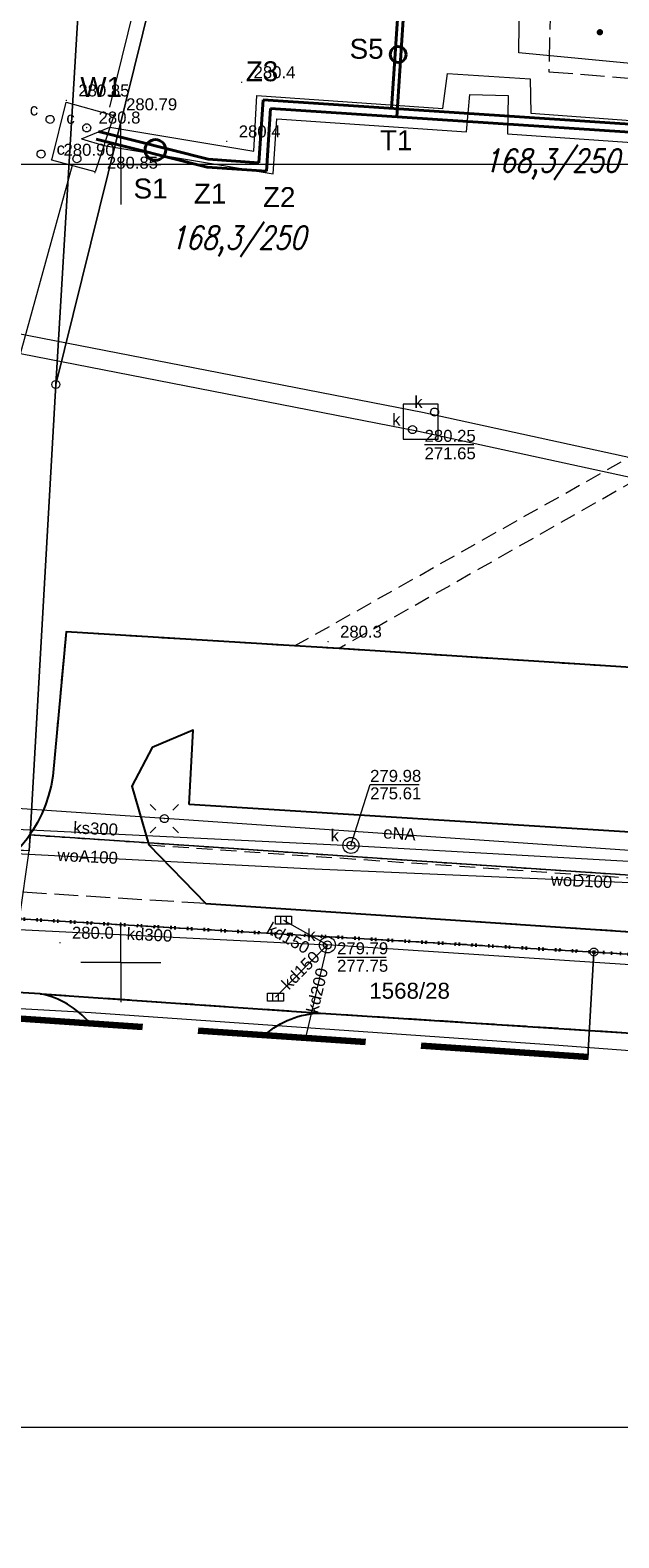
# Model space of a CAD drawing. Extents: x 0 to 6568752, y 0 to 5584302.
# Tile 3 of 58: x 6568294 to 6568331, y 5583914 to 5584008. Entities that reach past the tile are written whole.
import ezdxf
from ezdxf.enums import TextEntityAlignment as Align

# ---------------------------------------------------------------- set-up
doc = ezdxf.new("R2010")
doc.units = 0
doc.header["$PDSIZE"] = 0.75
for name, pattern in [('GAK', [3.5, 2, -0.7, 0.1, -0.7]), ('KROPK2', [1, 0.05, -0.95]), ('PRZER1-1', [1, 0.5, -0.5]), ('PRZER2-1', [1.5, 1, -0.5]), ('PRZER3-1', [2, 1.5, -0.5])]:
    doc.linetypes.add(name, pattern=pattern)
doc.layers.get('0').update_dxf_attribs({"linetype": 'CONTINUOUS'})
doc.layers.get('Defpoints').update_dxf_attribs({"linetype": 'CONTINUOUS'})
for name, color, linetype, lineweight in [('alarm', 51, 'CONTINUOUS', 50), ('EGDE', 7, 'CONTINUOUS', 18), ('EGDE_O', 7, 'CONTINUOUS', 18), ('EGPG', 7, 'CONTINUOUS', 18), ('GESJAE', 7, 'CONTINUOUS', 50), ('GUPPRZ_O', 7, 'CONTINUOUS', 18), ('OTKC', 7, 'CONTINUOUS', 18), ('OTKJ', 7, 'CONTINUOUS', 18), ('OTKK', 7, 'CONTINUOUS', 25), ('OTRN', 7, 'CONTINUOUS', 13), ('OTRN_O', 7, 'CONTINUOUS', 13), ('OTRS', 7, 'CONTINUOUS', 13), ('OTRS_O', 7, 'CONTINUOUS', 13), ('OTZI', 7, 'CONTINUOUS', 18), ('ramka sekcji', 7, 'CONTINUOUS', 18), ('siec', 7, 'GAK', 70), ('SUEO', 7, 'CONTINUOUS', 18), ('SUPK', 7, 'CONTINUOUS', 18), ('SUPW', 7, 'CONTINUOUS', 18), ('SUPW_O', 7, 'CONTINUOUS', 18), ('zakres', 6, 'PRZER3-1', 106)]:
    doc.layers.add(name, color=color, linetype=linetype, lineweight=lineweight)
for name, color, linetype, lineweight, true_color in [('EGUG', 7, 'CONTINUOUS', 18, 0x008000), ('SUCP', 7, 'CONTINUOUS', 18, 0xd200d2), ('SUEP', 1, 'CONTINUOUS', 18, 0xff0000), ('SUEP_O', 1, 'CONTINUOUS', 18, 0xff0000), ('SUGP', 7, 'CONTINUOUS', 18, 0xbfbf00), ('SUKK', 7, 'CONTINUOUS', 18, 0x803300), ('SUKP', 7, 'CONTINUOUS', 18, 0x803300), ('SUKP_O', 7, 'CONTINUOUS', 18, 0x803300), ('SUWP', 5, 'CONTINUOUS', 18, 0x0000ff), ('SUWP_O', 5, 'CONTINUOUS', 18, 0x0000ff)]:
    doc.layers.add(name, color=color, linetype=linetype, lineweight=lineweight, true_color=true_color)
doc.styles.add('Arial', font='arial.ttf')
doc.styles.add('GEO-INFO', font='arial.ttf')
doc.styles.add('UZBROJENIE', font='SIMPLEX.shx', dxfattribs={"width": 0.8, "oblique": 15.00003, "height": 0.9})
doc.dimstyles.get("Standard").update_dxf_attribs({"dimtxt": 0.18, "dimasz": 0.18, "dimexe": 0.18, "dimexo": 0.0625, "dimgap": 0.09, "dimtad": 0, "dimtih": 1, "dimtoh": 1, "dimdec": 4, "dimzin": 0, "dimdsep": 46, "dimtxsty": 'Standard', "dimcen": 0.09, "dimadec": 0, "dimazin": 0, "dimtfac": 1, "dimtdec": 4, "dimtofl": 0, "dimtmove": 0, "dimatfit": 3, "dimfxl": 0, "dimtolj": 1, "dimtzin": 0, "dimarcsym": 0})

# ---------------------------------------------------------------- blocks, each defined once
blk = doc.blocks.new('D_GSPWPN1')
blk.add_hatch(color=0).paths.add_polyline_path([(-0.045, 0), (-0.043467, -0.011647), (-0.038971, -0.0225), (-0.03182, -0.03182), (-0.0225, -0.038971), (-0.011647, -0.043467), (0, -0.045), (0.011647, -0.043467), (0.0225, -0.038971), (0.03182, -0.03182), (0.038971, -0.0225), (0.043467, -0.011647), (0.045, 0), (0.043467, 0.011647), (0.038971, 0.0225), (0.03182, 0.03182), (0.0225, 0.038971), (0.011647, 0.043467), (0, 0.045), (-0.011647, 0.043467), (-0.0225, 0.038971), (-0.03182, 0.03182), (-0.038971, 0.0225), (-0.043467, 0.011647)])
blk = doc.blocks.new('D_GSPTZI1')
blk.add_hatch(color=0).paths.add_polyline_path([(-0.2, 0), (-0.193185, -0.051764), (-0.173205, -0.1), (-0.141421, -0.141421), (-0.1, -0.173205), (-0.051764, -0.193185), (0, -0.2), (0.051764, -0.193185), (0.1, -0.173205), (0.141421, -0.141421), (0.173205, -0.1), (0.193185, -0.051764), (0.2, 0), (0.193185, 0.051764), (0.173205, 0.1), (0.141421, 0.141421), (0.1, 0.173205), (0.051764, 0.193185), (0, 0.2), (-0.051764, 0.193185), (-0.1, 0.173205), (-0.141421, 0.141421), (-0.173205, 0.1), (-0.193185, 0.051764)])
blk = doc.blocks.new('D_GSPWPS1')
blk.add_hatch(color=0).paths.add_polyline_path([(-0.045, 0), (-0.043467, -0.011647), (-0.038971, -0.0225), (-0.03182, -0.03182), (-0.0225, -0.038971), (-0.011647, -0.043467), (0, -0.045), (0.011647, -0.043467), (0.0225, -0.038971), (0.03182, -0.03182), (0.038971, -0.0225), (0.043467, -0.011647), (0.045, 0), (0.043467, 0.011647), (0.038971, 0.0225), (0.03182, 0.03182), (0.0225, 0.038971), (0.011647, 0.043467), (0, 0.045), (-0.011647, 0.043467), (-0.0225, 0.038971), (-0.03182, 0.03182), (-0.038971, 0.0225), (-0.043467, 0.011647)])
blk = doc.blocks.new('D_GUPIWZ1_1')
at = {"color": 0}
blk.add_lwpolyline([(0, 0.25), (0.064705, 0.241481), (0.125, 0.216506), (0.176777, 0.176777), (0.216506, 0.125), (0.241481, 0.064705), (0.25, 0), (0.241481, -0.064705), (0.216506, -0.125), (0.176777, -0.176777), (0.125, -0.216506), (0.064705, -0.241481), (0, -0.25), (-0.064705, -0.241481), (-0.125, -0.216506), (-0.176777, -0.176777), (-0.216506, -0.125), (-0.241481, -0.064705), (-0.25, 0), (-0.241481, 0.064705), (-0.216506, 0.125), (-0.176777, 0.176777), (-0.125, 0.216506), (-0.064705, 0.241481)], close=True, dxfattribs=at)
blk = doc.blocks.new('D_GUPKKS1')
at = {"color": 0}
blk.add_lwpolyline([(0.5, -0.25), (-0.5, -0.25), (-0.5, 0.25), (0.5, 0.25)], close=True, dxfattribs=at)
for points in [[(-0.175, -0.25), (-0.175, 0.25)], [(0.175, -0.25), (0.175, 0.25)]]:
    blk.add_lwpolyline(points, dxfattribs=at)
blk = doc.blocks.new('D_GEPPGD1_1')
at = {"color": 0}
blk.add_lwpolyline([(0, 0.25), (0.077254, 0.237764), (0.146946, 0.202254), (0.202254, 0.146946), (0.237764, 0.077254), (0.25, 0), (0.237764, -0.077254), (0.202254, -0.146946), (0.146946, -0.202254), (0.077254, -0.237764), (0, -0.25), (-0.077254, -0.237764), (-0.146946, -0.202254), (-0.202254, -0.146946), (-0.237764, -0.077254), (-0.25, 0), (-0.237764, 0.077254), (-0.202254, 0.146946), (-0.146946, 0.202254), (-0.077254, 0.237764)], close=True, dxfattribs=at)
blk = doc.blocks.new('D_GEPPGD1_2')
blk.add_hatch(color=0).paths.add_polyline_path([(0, -0.045), (0.013906, -0.042798), (0.02645, -0.036406), (0.036406, -0.02645), (0.042798, -0.013906), (0.045, 0), (0.042798, 0.013906), (0.036406, 0.02645), (0.02645, 0.036406), (0.013906, 0.042798), (0, 0.045), (-0.013906, 0.042798), (-0.02645, 0.036406), (-0.036406, 0.02645), (-0.042798, 0.013906), (-0.045, 0), (-0.042798, -0.013906), (-0.036406, -0.02645), (-0.02645, -0.036406), (-0.013906, -0.042798)])
blk = doc.blocks.new('D_GUPELA2')
blk.add_hatch(color=0).paths.add_polyline_path([(-0.001087, 0.044987), (0.011881, 0.043403), (0.021281, 0.03965), (0.030065, 0.033482), (0.038133, 0.023893), (0.043117, 0.012881), (0.044986, 0.001113), (0.044323, -0.007777), (0.040557, -0.019497), (0.033417, -0.030138), (0.024849, -0.037517), (0.013788, -0.042836), (0.002013, -0.044955), (-0.00982, -0.043916), (-0.020466, -0.040077), (-0.029541, -0.033946), (-0.036867, -0.025804), (-0.04187, -0.01649), (-0.04461, -0.005909), (-0.044532, 0.006476), (-0.041285, 0.017903), (-0.034764, 0.028574), (-0.024479, 0.03776), (-0.013449, 0.042943)])
at = {"color": 0}
for points in [[(-0.883883, 0.883883), (-0.53033, 0.53033)], [(0.883883, 0.883883), (0.53033, 0.53033)], [(-0.883883, -0.883883), (-0.53033, -0.53033)], [(0.883883, -0.883883), (0.53033, -0.53033)]]:
    blk.add_lwpolyline(points, dxfattribs=at)
blk = doc.blocks.new('D_GUPELA1')
at = {"color": 0}
blk.add_lwpolyline([(0, 0.25), (0.064705, 0.241481), (0.125, 0.216506), (0.176777, 0.176777), (0.216506, 0.125), (0.241481, 0.064705), (0.25, 0), (0.241481, -0.064705), (0.216506, -0.125), (0.176777, -0.176777), (0.125, -0.216506), (0.064705, -0.241481), (0, -0.25), (-0.064705, -0.241481), (-0.125, -0.216506), (-0.176777, -0.176777), (-0.216506, -0.125), (-0.241481, -0.064705), (-0.25, 0), (-0.241481, 0.064705), (-0.216506, 0.125), (-0.176777, 0.176777), (-0.125, 0.216506), (-0.064705, 0.241481)], close=True, dxfattribs=at)
blk = doc.blocks.new('*D45')
at = {"layer": 'Defpoints', "color": 0, "lineweight": 40}
for p in [(6568647.5, 5584150), (6568650, 5584150), (0, 0)]:
    blk.add_point(p, dxfattribs=at)
at = {"layer": 'ramka sekcji', "color": 0, "lineweight": -2}
blk.add_line((6568649.938, 5584150), (6568647.5, 5584150), dxfattribs=at)
at = {"layer": 'ramka sekcji', "color": 0, "insert": (6568644.106, 5584150), "char_height": 0.75, "attachment_point": 5, "style": 'GEO-INFO'}
blk.add_mtext('\\A1;5584150.0000', dxfattribs=at)
blk = doc.blocks.new('*D46')
at = {"layer": 'Defpoints', "color": 0, "lineweight": 40}
for p in [(6568650, 5584152.5), (6568650, 5584150), (0, 0)]:
    blk.add_point(p, dxfattribs=at)
at = {"layer": 'ramka sekcji', "color": 0, "lineweight": -2}
blk.add_line((6568650, 5584150.062), (6568650, 5584152.5), dxfattribs=at)
at = {"layer": 'ramka sekcji', "color": 0, "insert": (6568650, 5584155.896), "char_height": 0.75, "attachment_point": 5, "rotation": 90, "style": 'GEO-INFO'}
blk.add_mtext('\\A1;6568650.0000', dxfattribs=at)

msp = doc.modelspace()

# ---------------------------------------------------------------- linework, layer by layer
at = {"layer": 'EGDE', "color": 0, "linetype": 'Continuous', "elevation": 10.22}
for points in [[(6568295.92847, 5583986.21622), (6568294.32233, 5583957.98331), (6568294.26523, 5583956.9825), (6568277.26098, 5583957.9935), (6568263.9809, 5583958.70246), (6568268.42617, 5584011.06381), (6568271.58328, 5584050.08752), (6568274.3496, 5584077.53529), (6568277.46122, 5584095.26675), (6568302.13672, 5584090.3243), (6568300.13923, 5584056.76596)], [(6568302.13672, 5584090.3243), (6568320.72616, 5584086.59352), (6568319.9193, 5584083.24287), (6568307.93382, 5584034.73468), (6568295.92847, 5583986.21622), (6568300.13923, 5584056.76596)], [(6568294.32233, 5583957.98331), (6568370.44353, 5583952.88368), (6568482.90911, 5583944.55214), (6568585.12694, 5583937.54872), (6568581.68298, 5583936.28424), (6568555.7519, 5583937.77022), (6568518.83334, 5583939.77466), (6568501.75009, 5583940.70461), (6568484.61672, 5583941.64391), (6568470.18479, 5583942.48802), (6568455.74272, 5583943.342), (6568440.05974, 5583944.25999), (6568422.02493, 5583945.3077), (6568384.89553, 5583947.37946), (6568347.08402, 5583949.61245), (6568329.64942, 5583950.6479), (6568293.66008, 5583952.72437), (6568294.26523, 5583956.9825)]]:
    msp.add_lwpolyline(points, close=True, dxfattribs=at)
for points in [[(6568594.31055, 5583939.47691), (6568591.06023, 5583939.65534), (6568585.12694, 5583937.54872), (6568482.90911, 5583944.55214), (6568370.44353, 5583952.88368), (6568294.32233, 5583957.98331), (6568295.92847, 5583986.21622), (6568307.93382, 5584034.73468), (6568319.9193, 5584083.24287), (6568320.72616, 5584086.59352), (6568329.45932, 5584084.84591), (6568374.48985, 5584081.95589), (6568374.92948, 5584088.19204), (6568391.77674, 5584086.94902), (6568441.65482, 5584081.9513), (6568491.15577, 5584079.0589), (6568538.06756, 5584076.86319), (6568558.47556, 5584075.58605), (6568583.6998, 5584038.16817), (6568609.00522, 5584036.3441), (6568644.22449, 5584009.45582)], [(6568292.84874, 5583952.82392), (6568293.66008, 5583952.72437), (6568329.64942, 5583950.6479), (6568329.25646, 5583944.07604)], [(6568329.25646, 5583944.07604), (6568329.64942, 5583950.6479)], [(6568329.64942, 5583950.6479), (6568347.08402, 5583949.61245), (6568384.89553, 5583947.37946), (6568384.55877, 5583940.34066)]]:
    msp.add_lwpolyline(points, dxfattribs=at)
at = {"layer": 'EGUG', "color": 0, "linetype": 'PRZER1-1', "lineweight": 18, "elevation": 10.08}
for points in [[(6568482.90911, 5583944.55214), (6568370.44353, 5583952.88368), (6568294.32233, 5583957.98331), (6568294.26523, 5583956.9825), (6568277.26098, 5583957.9935), (6568263.9809, 5583958.70246), (6568268.42617, 5584011.06381), (6568271.58328, 5584050.08752), (6568274.3496, 5584077.53529), (6568277.46122, 5584095.26675), (6568302.13672, 5584090.3243), (6568320.72616, 5584086.59352), (6568329.45932, 5584084.84591), (6568374.48985, 5584081.95589), (6568374.92948, 5584088.19204), (6568375.19, 5584092.43), (6568377.65, 5584132.3), (6568371.2, 5584132.71), (6568369.87809, 5584134.81056), (6568369.45834, 5584137.11533), (6568375.25714, 5584238.8479)], [(6568268.42617, 5584011.06381), (6568263.9809, 5583958.70246), (6568277.26098, 5583957.9935), (6568294.26523, 5583956.9825), (6568294.32233, 5583957.98331), (6568370.44353, 5583952.88368), (6568482.90911, 5583944.55214)], [(6568593.99258, 5583935.5803), (6568581.68298, 5583936.28424), (6568555.7519, 5583937.77022), (6568518.83334, 5583939.77466), (6568501.75009, 5583940.70461), (6568484.61672, 5583941.64391), (6568470.18479, 5583942.48802), (6568455.74272, 5583943.342), (6568440.05974, 5583944.25999), (6568422.02493, 5583945.3077), (6568384.89553, 5583947.37946), (6568347.08402, 5583949.61245), (6568329.64942, 5583950.6479), (6568293.66008, 5583952.72437), (6568292.84874, 5583952.82392), (6568273.1723, 5583953.99051), (6568262.61008, 5583954.10444), (6568261.2106, 5583954.0564), (6568251.21944, 5583954.86774), (6568249.43294, 5583955.01221)], [(6568249.43294, 5583955.01221), (6568251.21944, 5583954.86774), (6568261.2106, 5583954.0564), (6568262.61008, 5583954.10444), (6568273.1723, 5583953.99051), (6568292.84874, 5583952.82392), (6568293.66008, 5583952.72437), (6568329.64942, 5583950.6479), (6568347.08402, 5583949.61245), (6568384.89553, 5583947.37946), (6568422.02493, 5583945.3077), (6568440.05974, 5583944.25999), (6568455.74272, 5583943.342), (6568470.18479, 5583942.48802), (6568484.61672, 5583941.64391), (6568501.75009, 5583940.70461), (6568518.83334, 5583939.77466), (6568555.7519, 5583937.77022), (6568581.68298, 5583936.28424), (6568593.99258, 5583935.5803)]]:
    msp.add_lwpolyline(points, dxfattribs=at)
at = {"layer": 'GESJAE', "color": 0, "linetype": 'KROPK2', "lineweight": 50, "elevation": 10.22}
for points in [[(6568593.99258, 5583935.5803), (6568581.68298, 5583936.28424), (6568555.7519, 5583937.77022), (6568518.83334, 5583939.77466), (6568501.75009, 5583940.70461), (6568484.61672, 5583941.64391), (6568470.18479, 5583942.48802), (6568455.74272, 5583943.342), (6568440.05974, 5583944.25999), (6568422.02493, 5583945.3077), (6568384.89553, 5583947.37946), (6568347.08402, 5583949.61245), (6568329.64942, 5583950.6479), (6568293.66008, 5583952.72437), (6568292.84874, 5583952.82392), (6568273.1723, 5583953.99051), (6568262.61008, 5583954.10444), (6568261.2106, 5583954.0564), (6568251.21944, 5583954.86774), (6568249.43294, 5583955.01221)], [(6568249.43294, 5583955.01221), (6568251.21944, 5583954.86774), (6568261.2106, 5583954.0564), (6568262.61008, 5583954.10444), (6568273.1723, 5583953.99051), (6568292.84874, 5583952.82392), (6568293.66008, 5583952.72437), (6568329.64942, 5583950.6479), (6568347.08402, 5583949.61245), (6568384.89553, 5583947.37946), (6568422.02493, 5583945.3077), (6568440.05974, 5583944.25999), (6568455.74272, 5583943.342), (6568470.18479, 5583942.48802), (6568484.61672, 5583941.64391), (6568501.75009, 5583940.70461), (6568518.83334, 5583939.77466), (6568555.7519, 5583937.77022), (6568581.68298, 5583936.28424), (6568593.99258, 5583935.5803)]]:
    msp.add_lwpolyline(points, dxfattribs=at)
at = {"layer": 'GUPPRZ_O', "color": 0, "linetype": 'Continuous', "lineweight": 13, "elevation": 10.8, "flags": 128}
for points in [[(6568319.03714, 5583982.44928), (6568322.11714, 5583982.44928)], [(6568314.42, 5583957.33), (6568315.62393, 5583961.13971), (6568318.70393, 5583961.13971)], [(6568313.55152, 5583950.3337), (6568316.63152, 5583950.3337)]]:
    msp.add_lwpolyline(points, dxfattribs=at)
at = {"layer": 'OTKC', "color": 0, "linetype": 'PRZER2-1', "lineweight": 18, "elevation": 10.18}
msp.add_lwpolyline([(6568370.69, 5584032.86), (6568368.49, 5584000.12), (6568366.17994, 5583966.25595), (6568362.14, 5583966.51), (6568362.44, 5583968), (6568362.77, 5583971.62), (6568364.13, 5583973.36), (6568365.92, 5583998.78), (6568364.96, 5583998.79), (6568313.68, 5583969.67), (6568310.89, 5583969.83), (6568364.74, 5584000.19), (6568366.11, 5584001.95), (6568367.51, 5584022.93)], dxfattribs=at)
msp.add_lwpolyline([(6568305.32, 5583953.68), (6568301.76, 5583957.36), (6568357.89, 5583953.52, 0.2793007), (6568363.33, 5583955.64), (6568364.82, 5583953.37), (6568363.64, 5583950.92), (6568360.74, 5583950)], format="xyb", close=True, dxfattribs=at)
at = {"layer": 'OTKJ', "color": 0, "linetype": 'PRZER3-1', "lineweight": 18, "elevation": 10.18}
msp.add_lwpolyline([(6568361.55, 5583956.3), (6568304.29, 5583959.89), (6568304.54, 5583964.56), (6568301.97, 5583963.47), (6568300.69, 5583961.04), (6568301.76, 5583957.36), (6568305.32, 5583953.68), (6568289.71, 5583954.65, 0.29217785), (6568295.74, 5583961.67), (6568296.58, 5583970.72), (6568310.89, 5583969.83), (6568313.68, 5583969.67), (6568362.14, 5583966.51)], format="xyb", dxfattribs=at)
msp.add_lwpolyline([(6568411.48, 5583940.34), (6568402.93, 5583940.93), (6568396.38, 5583941.36), (6568390.98789, 5583941.71091), (6568361.96, 5583943.6), (6568345.31, 5583944.72), (6568344.62, 5583944.76), (6568343.37, 5583944.84), (6568312.52, 5583946.82), (6568294.95, 5583948.03), (6568274.83854, 5583949.21025), (6568269.39, 5583949.53)], dxfattribs=at)
at = {"layer": 'OTKK', "color": 0, "linetype": 'Continuous', "lineweight": 25, "elevation": 10.18}
for points in [[(6568366.17994, 5583966.25595), (6568362.14, 5583966.51), (6568313.68, 5583969.67), (6568310.89, 5583969.83), (6568296.58, 5583970.72), (6568295.74, 5583961.67, -0.29217785), (6568289.71, 5583954.65), (6568268.81, 5583956.34, -0.11600079), (6568265.57, 5583957.41, -0.07423973), (6568263.46, 5583959.35, -0.12887514), (6568261.14, 5583964.74), (6568265.58, 5584031.75), (6568268.21, 5584056.6), (6568269.75, 5584068.54), (6568273.31, 5584093.29, -0.47390876), (6568276.89, 5584095.36), (6568330.51, 5584084.83)], [(6568298.05683, 5583946.18341, 0.17333578), (6568294.95, 5583948.03), (6568269.39, 5583949.53, 0.14058133), (6568264.35766, 5583948.4596)], [(6568309.02368, 5583945.44265, -0.17952099), (6568312.52, 5583946.82), (6568343.37, 5583944.84), (6568344.62, 5583944.76), (6568345.31, 5583944.72, -0.0539495), (6568346.6, 5583943.92, -0.07511883), (6568347.78674, 5583942.82442)]]:
    msp.add_lwpolyline(points, format="xyb", dxfattribs=at)
msp.add_lwpolyline([(6568304.29, 5583959.89), (6568304.54, 5583964.56), (6568301.97, 5583963.47), (6568300.69, 5583961.04), (6568301.76, 5583957.36), (6568305.32, 5583953.68), (6568360.74, 5583950), (6568363.64, 5583950.92), (6568364.82, 5583953.37), (6568363.33, 5583955.64), (6568361.55, 5583956.3)], close=True, dxfattribs=at)
msp.add_lwpolyline([(6568294.95, 5583948.03), (6568312.52, 5583946.82)], dxfattribs=at)
at = {"layer": 'ramka sekcji', "color": 0}
for p, q in [((6568300, 5584000), (6568300, 5584002.5)), ((6568400, 5584000), (6568239.20424, 5584000)), ((6568300, 5584000), (6568297.5, 5584000)), ((6568300, 5584000), (6568300, 5583997.5)), ((6568300, 5584000), (6568302.5, 5584000)), ((6568300, 5583950), (6568300, 5583952.5)), ((6568300, 5583950), (6568297.5, 5583950)), ((6568300, 5583950), (6568300, 5583947.5)), ((6568300, 5583950), (6568302.5, 5583950))]:
    msp.add_line(p, q, dxfattribs=at)
at = {"layer": 'siec', "color": 0, "linetype": 'ByBlock', "lineweight": 40}
for p, q in [((6568317.48149, 5584011.17358), (6568316.97212, 5584003.51778)), ((6568317.80727, 5584010.79801), (6568317.28816, 5584002.99565)), ((6568308.6558, 5584000.11538), (6568308.91783, 5584004.05366)), ((6568308.91783, 5584004.05366), (6568358.17961, 5584000.77612)), ((6568309.12151, 5583999.58329), (6568309.38353, 5584003.52157)), ((6568309.38353, 5584003.52157), (6568357.64752, 5584000.31041)), ((6568298.59595, 5584002.07072), (6568305.48423, 5584000.32639)), ((6568298.45499, 5584001.591), (6568305.40759, 5583999.83039)), ((6568305.40759, 5583999.83039), (6568309.12151, 5583999.58329)), ((6568305.48423, 5584000.32639), (6568308.6558, 5584000.11538))]:
    msp.add_line(p, q, dxfattribs=at)
at = {"layer": 'siec', "color": 0, "linetype": 'ByBlock', "lineweight": 20}
msp.add_lwpolyline([(6568734.39713, 5584289.91756), (6568240.9245, 5584289.91756), (6568240.9245, 5583920.87902), (6568734.39713, 5583920.87902)], close=True, dxfattribs=at)
at = {"layer": 'siec', "color": 0, "linetype": 'ByBlock', "lineweight": 40}
for centre, radius in [((6568317.38018, 5584006.89683, 5.80165), 0.5), ((6568302.17132, 5584000.91315), 0.64893)]:
    msp.add_circle(centre, radius, dxfattribs=at)
at = {"layer": 'SUCP', "color": 0, "linetype": 'Continuous', "lineweight": 18, "elevation": 10.14}
for points in [[(6568363.52786, 5584258.84118), (6568358.72812, 5584235.45896), (6568363.21186, 5584234.19605), (6568362.14107, 5584229.40269), (6568356.91373, 5584229.77556), (6568349.05454, 5584184.02745), (6568353.4808, 5584182.02165), (6568352.51065, 5584178.73978), (6568347.94518, 5584179.45938), (6568328.91705, 5584122.12967), (6568332.47163, 5584121.22431), (6568331.91754, 5584116.99279), (6568327.01957, 5584117.92663), (6568310.11167, 5584042.64789), (6568313.52267, 5584040.92342), (6568312.64533, 5584036.86571), (6568307.74363, 5584037.91157), (6568299.28996, 5584003.59361)], [(6568297.5345, 5584001.61206), (6568299.32257, 5584002.34952), (6568308.33219, 5584000.83184), (6568308.52504, 5584004.33712), (6568320.1713, 5584003.50253), (6568320.47709, 5584005.70764), (6568325.65609, 5584005.36202), (6568325.6837, 5584003.2199), (6568375.8295, 5583999.53415), (6568375.94144, 5584001.66926), (6568380.49167, 5584001.41533), (6568380.4645, 5583999.41925), (6568391.64942, 5583998.62893)], [(6568297.5345, 5584001.61206), (6568298.94411, 5584001.20109), (6568309.55018, 5583999.42557), (6568309.77764, 5584002.85793), (6568321.66404, 5584002.04698), (6568321.87189, 5584004.38876), (6568324.27248, 5584004.32138), (6568324.22405, 5584001.92295), (6568376.73077, 5583998.26175), (6568376.94497, 5584000.48476), (6568379.23676, 5584000.46293), (6568379.33533, 5583998.22634), (6568391.62542, 5583997.16783)], [(6568296.94857, 5583999.93279), (6568288.01673, 5583967.59265)]]:
    msp.add_lwpolyline(points, dxfattribs=at)
at = {"layer": 'SUEP', "linetype": 'Continuous', "lineweight": 18, "elevation": 10.14}
for points in [[(6568373.5, 5583954.14), (6568348.4865, 5583955.94402), (6568332.19594, 5583956.98221), (6568302.73068, 5583959.01073), (6568275.64401, 5583960.85289)], [(6568473.29386, 5583934.34709), (6568473.16984, 5583934.35584), (6568449.33485, 5583936.15886), (6568422.479, 5583938.01297), (6568402.73022, 5583939.35862), (6568381.74001, 5583940.80828), (6568355.01339, 5583942.72407), (6568327.45479, 5583944.78916), (6568298.14637, 5583946.83171), (6568267.64219, 5583948.53883)]]:
    msp.add_lwpolyline(points, dxfattribs=at)
at = {"layer": 'SUGP', "color": 0, "linetype": 'Continuous', "lineweight": 18, "elevation": 10.14}
msp.add_lwpolyline([(6568443.09135, 5584062.13219), (6568442.91103, 5584049.74296), (6568432.31396, 5584038.82759), (6568430.19977, 5584008.96016), (6568426.86624, 5584009.13821), (6568420.71721, 5584009.26097), (6568420.00537, 5583999.23606), (6568399.8317, 5584000.64916), (6568398.79, 5584000.83), (6568378.45287, 5584002.14573), (6568369.70734, 5584002.75806), (6568368.25098, 5584002.86003), (6568324.94601, 5584006.99931), (6568325.04379, 5584016.05039)], dxfattribs=at)
at = {"layer": 'SUGP', "color": 0, "linetype": 'PRZER3-1', "lineweight": 18, "elevation": 10.14}
for points in [[(6568327.06098, 5584015.96546), (6568326.82172, 5584005.81558)], [(6568326.82172, 5584005.81558), (6568367.55579, 5584002.54589), (6568367.81247, 5584007.40933), (6568364.85793, 5584007.56374)]]:
    msp.add_lwpolyline(points, dxfattribs=at)
at = {"layer": 'SUKP', "color": 0, "linetype": 'Continuous', "lineweight": 18, "elevation": 10.14}
for points in [[(6568280.37351, 5583990.34339), (6568282.31396, 5583991.60192), (6568318.90738, 5583984.47181), (6568350.87811, 5583977.50525), (6568403.55573, 5583968.40813), (6568403.16129, 5583965.85161)], [(6568281.02649, 5583989.33661), (6568282.56025, 5583990.33137), (6568318.66486, 5583983.2965), (6568350.64815, 5583976.3272), (6568402.19003, 5583967.42621), (6568401.97532, 5583966.03459)], [(6568269.92187, 5583959.49306), (6568314.42, 5583957.33), (6568338.5, 5583955.97), (6568375.87, 5583953.7)], [(6568310.2, 5583952.64), (6568312.95, 5583951.09)], [(6568290.63687, 5583952.20966), (6568312.95, 5583951.09)], [(6568309.7, 5583947.81), (6568312.95, 5583951.09)], [(6568311.59201, 5583945.26918), (6568312.95, 5583951.09)], [(6568366.22, 5583947.71038), (6568358.45532, 5583948.08326), (6568312.95, 5583951.09)]]:
    msp.add_lwpolyline(points, dxfattribs=at)
at = {"layer": 'SUPK', "color": 0, "linetype": 'Continuous', "lineweight": 18, "elevation": 10.14}
for points in [[(6568299.56, 5584003.07), (6568298.4, 5583999.55), (6568295.67, 5584000.27), (6568296.57, 5584003.91)], [(6568317.68404, 5583984.98239), (6568317.68404, 5583982.78593), (6568319.8882, 5583982.78593), (6568319.8882, 5583984.98239)]]:
    msp.add_lwpolyline(points, close=True, dxfattribs=at)
for points in [[(6568314.42, 5583956.83, -1), (6568314.42, 5583957.83, -1)], [(6568312.95, 5583950.59, -1), (6568312.95, 5583951.59, -1)]]:
    msp.add_lwpolyline(points, format="xyb", close=True, dxfattribs=at)
at = {"layer": 'SUWP', "color": 0, "linetype": 'Continuous', "lineweight": 18, "elevation": 10.14}
for points in [[(6568255.31129, 5583959.40081), (6568275.31, 5583957.86), (6568275.95446, 5583957.71664), (6568311.65073, 5583955.87641)], [(6568311.65073, 5583955.87641), (6568365.63169, 5583953.54639)]]:
    msp.add_lwpolyline(points, dxfattribs=at)
at = {"layer": 'zakres', "color": 0, "ltscale": 7}
msp.add_lwpolyline([(6568419.28314, 5584244.20999), (6568355.04246, 5584262.48696), (6568313.61581, 5584275.31799), (6568306.59555, 5584258.01123), (6568299.2612, 5584234.56823), (6568280.6299, 5584172.98146), (6568276.44824, 5584154.31965), (6568267.58948, 5584107.60505), (6568261.88828, 5584068.50066), (6568256.46359, 5584021.7748), (6568252.69909, 5583965.99225), (6568250.34937, 5583966.23815), (6568248.9828, 5583949.49809), (6568593.23088, 5583926.24598)], dxfattribs=at)

# ---------------------------------------------------------------- block references
at = {"layer": 'EGPG', "color": 0, "linetype": 'Continuous', "lineweight": 18}
for name, p in [('D_GEPPGD1_1', (6568295.92847, 5583986.21622, 10.24)), ('D_GEPPGD1_2', (6568294.32233, 5583957.98331, 10.24)), ('D_GEPPGD1_1', (6568329.64942, 5583950.6479, 10.24))]:
    msp.add_blockref(name, p, dxfattribs=at)
at = {"layer": 'OTRN', "color": 0, "linetype": 'Continuous', "lineweight": 13}
for p in [(6568307.57, 5584005.16, 10.08), (6568297.86, 5584002.32, 10.08), (6568306.64, 5584001.45, 10.08), (6568312.99, 5583970.1, 10.08), (6568296.19, 5583951.23, 10.08)]:
    msp.add_blockref('D_GSPWPN1', p, dxfattribs=at)
at = {"layer": 'OTRS', "color": 0, "linetype": 'Continuous', "lineweight": 13}
for p in [(6568296.59, 5584004.02, 10.08), (6568299.58, 5584003.15, 10.08), (6568295.66, 5584000.3, 10.08), (6568298.38, 5583999.49, 10.08)]:
    msp.add_blockref('D_GSPWPS1', p, dxfattribs=at)
at = {"layer": 'OTZI', "color": 0, "linetype": 'Continuous', "lineweight": 18}
msp.add_blockref('D_GSPTZI1', (6568330.02, 5584008.29, 10.12), dxfattribs=at)
at = {"layer": 'SUEO', "color": 0, "linetype": 'Continuous', "lineweight": 18}
for name, p in [('D_GUPELA2', (6568302.73068, 5583959.01073, 10.15)), ('D_GUPELA1', (6568302.73068, 5583959.01073, 10.16))]:
    msp.add_blockref(name, p, dxfattribs=at)
at = {"layer": 'SUKK', "color": 0, "linetype": 'Continuous', "lineweight": 18}
for p in [(6568310.2, 5583952.64, 10.16), (6568309.7, 5583947.81, 10.16)]:
    msp.add_blockref('D_GUPKKS1', p, dxfattribs=at)
at = {"layer": 'SUPW', "color": 0, "linetype": 'Continuous', "lineweight": 18}
for p in [(6568295.57079, 5584002.82643, 10.18), (6568297.86347, 5584002.29969, 10.18), (6568295.00248, 5584000.65357, 10.18), (6568297.25234, 5584000.36467, 10.18), (6568319.66332, 5583984.48595, 10.18), (6568318.27737, 5583983.38801, 10.18), (6568314.42, 5583957.33, 10.18), (6568312.95, 5583951.09, 10.18)]:
    msp.add_blockref('D_GUPIWZ1_1', p, dxfattribs=at)

# ---------------------------------------------------------------- texts
at = {"layer": 'alarm', "color": 0, "linetype": 'Continuous', "lineweight": 30, "style": 'GEO-INFO'}
for s, p in [('S5', (6568315.40345, 5584007.25512, 0.62)), ('Z3', (6568308.84539, 5584005.84561, 0.62)), ('W1', (6568298.77608, 5584004.86602, 0.62)), ('T1', (6568317.2599, 5584001.52369, 0.62)), ('S1', (6568301.86764, 5583998.4979, 0.62)), ('Z1', (6568305.59831, 5583998.17769, 0.62)), ('Z2', (6568309.92776, 5583997.96857, 0.62))]:
    msp.add_text(s, height=1.25, dxfattribs=at).set_placement(p, align=Align.MIDDLE)
at = {"layer": 'alarm', "color": 0, "lineweight": 30, "style": 'UZBROJENIE', "oblique": 15.00003, "width": 0.8}
for p in [(6568322.74731, 5583999.52527, 10.18), (6568303.08876, 5583994.69509, 10.18)]:
    msp.add_text('168,3/250', height=1.44, dxfattribs=at).set_placement(p)
at = {"layer": 'EGDE_O', "color": 0, "linetype": 'Continuous', "style": 'Arial'}
msp.add_text('1568/28', height=1, dxfattribs=at).set_placement((6568318.09809, 5583947.72096, 10.8), align=Align.CENTER)
at = {"layer": 'GUPPRZ_O', "color": 0, "linetype": 'Continuous', "lineweight": 0, "style": 'Arial'}
for s, p in [('280.25', (6568319.03714, 5583982.62178, 10.8)), ('271.65', (6568319.03714, 5583981.52678, 10.8)), ('279.98', (6568315.62393, 5583961.31221, 10.8)), ('275.61', (6568315.62393, 5583960.21721, 10.8)), ('279.79', (6568313.55152, 5583950.5062, 10.8)), ('277.75', (6568313.55152, 5583949.4112, 10.8))]:
    msp.add_text(s, height=0.75, dxfattribs=at).set_placement(p)
at = {"layer": 'OTRN_O', "color": 0, "linetype": 'Continuous', "lineweight": 0, "style": 'Arial'}
for s, p in [('280.4', (6568308.32, 5584005.41, 10.8)), ('280.8', (6568298.61, 5584002.57, 10.8)), ('280.4', (6568307.39, 5584001.7, 10.8)), ('280.3', (6568313.74, 5583970.35, 10.8)), ('280.0', (6568296.94, 5583951.48, 10.8))]:
    msp.add_text(s, height=0.75, dxfattribs=at).set_placement(p)
at = {"layer": 'OTRS_O', "color": 0, "linetype": 'Continuous', "lineweight": 0, "style": 'Arial'}
for s, p in [('280.85', (6568297.34, 5584004.27, 10.8)), ('280.79', (6568300.33, 5584003.4, 10.8)), ('280.90', (6568296.41, 5584000.55, 10.8)), ('280.85', (6568299.13, 5583999.74, 10.8))]:
    msp.add_text(s, height=0.75, dxfattribs=at).set_placement(p)
at = {"layer": 'SUEP_O', "linetype": 'Continuous', "lineweight": 0, "style": 'Arial'}
msp.add_text('eNA', height=0.75, rotation=356.0617129, dxfattribs=at).set_placement((6568317.44316, 5583957.70368, 10.8), align=Align.CENTER)
at = {"layer": 'SUKP_O', "color": 0, "linetype": 'Continuous', "lineweight": 0, "style": 'Arial'}
for s, rotation, p in [('ks300', 357.2170369, (6568298.4052, 5583958.01063, 10.8)), ('kd150', 330.5928152, (6568310.31799, 5583951.19911, 10.8)), ('kd300', 357.1273302, (6568301.77873, 5583951.35672, 10.8)), ('kd150', 45.2632165, (6568311.53347, 5583949.24344, 10.8)), ('kd200', 76.8678132, (6568312.66881, 5583948.15776, 10.8))]:
    msp.add_text(s, height=0.75, rotation=rotation, dxfattribs=at).set_placement(p, align=Align.CENTER)
at = {"layer": 'SUPW_O', "color": 0, "linetype": 'Continuous', "lineweight": 0, "style": 'Arial'}
for s, p in [('c', (6568294.82079, 5584003.07643, 10.8)), ('c', (6568297.11347, 5584002.54969, 10.8)), ('c', (6568296.50234, 5584000.61467, 10.8)), ('k', (6568318.91332, 5583984.73595, 10.8)), ('k', (6568317.52737, 5583983.63801, 10.8)), ('k', (6568313.67, 5583957.58, 10.8)), ('k', (6568312.2, 5583951.34, 10.8))]:
    msp.add_text(s, height=0.75, dxfattribs=at).set_placement(p, align=Align.RIGHT)
at = {"layer": 'SUWP_O', "color": 0, "linetype": 'Continuous', "lineweight": 0, "style": 'Arial'}
for s, rotation, p in [('woA100', 357.0488708, (6568297.90566, 5583956.26529, 10.8)), ('woD100', 357.528432, (6568328.85527, 5583954.73652, 10.8))]:
    msp.add_text(s, height=0.75, rotation=rotation, dxfattribs=at).set_placement(p, align=Align.CENTER)

# ---------------------------------------------------------------- dimensions: what is measured, and where the dimension line sits
at = {"layer": 'ramka sekcji', "color": 0}
for offset, dtype, picture, middle in [((0, 2.5), 1, '*D46', (6568649.9999999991, 5584155.8956787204)), ((-2.5, 0), 0, '*D45', (6568644.1063676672, 5584150))]:
    dim = msp.add_ordinate_dim(feature_location=(6568650, 5584150), offset=offset, dtype=dtype, origin=(0, 0), dimstyle='Standard', override={"dimtxt": 0.75, "dimtxsty": 'GEO-INFO'}, dxfattribs=at)
    dim.commit()
    dim.dimension.update_dxf_attribs({"geometry": picture, "text_midpoint": middle})

doc.saveas('drawing.dxf')
